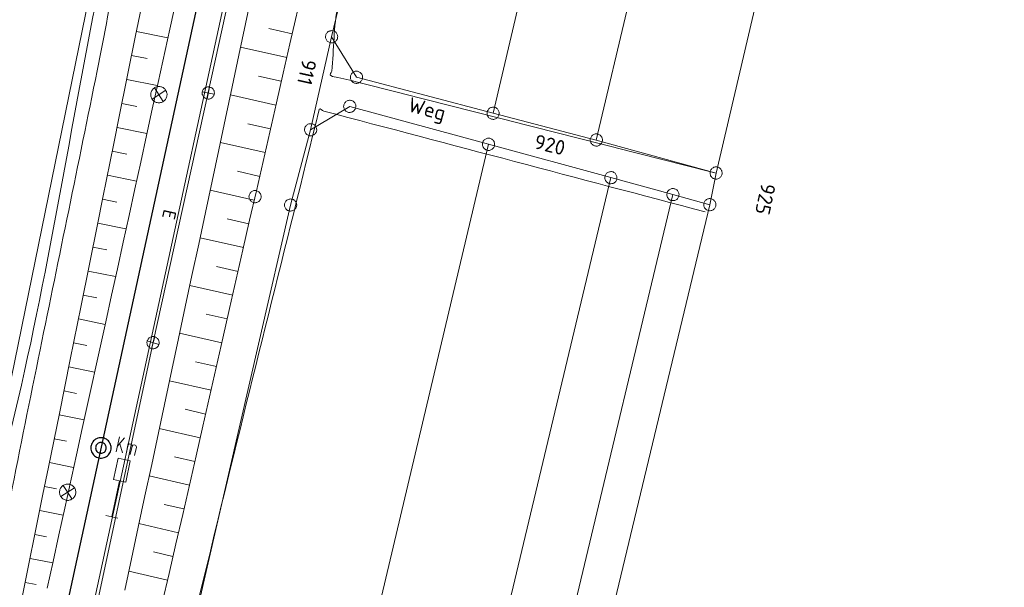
# Model space of a CAD drawing. Header units: metres. Extents: x 3425540 to 3446143, y 5432760 to 5444637.
# Tile 62 of 256: x 3435776 to 3435897, y 5439244 to 5439313. Entities that reach past the tile are written whole.
import ezdxf
from ezdxf.enums import TextEntityAlignment as Align

# ---------------------------------------------------------------- set-up
doc = ezdxf.new("R2010")
doc.units = ezdxf.units.M
for name, color, linetype, lineweight in [('B_Bestand', 9, 'Continuous', 18), ('B_Böschung', 9, 'Continuous', 18), ('B_Flurgrenzen', 9, 'Continuous', 18), ('B_Gleisachse', 9, 'Continuous', 25), ('B_Kilometrierung', 9, 'Continuous', 25), ('Bestand_Neu_Strecke 3433', 9, 'Continuous', 18)]:
    doc.layers.add(name, color=color, linetype=linetype, lineweight=lineweight)
doc.styles.get("Standard").update_dxf_attribs({"font": 'isocpeur.ttf'})

msp = doc.modelspace()

# ---------------------------------------------------------------- linework, layer by layer
at = {"layer": 'B_Bestand'}
for p, q in [((3435806.29, 5439335.79), (3435799.47, 5439304.49)), ((3435794.23, 5439304.77), (3435792.55, 5439303.69)), ((3435792.86, 5439305.07), (3435793.93, 5439303.38)), ((3435798.72, 5439304.57), (3435800.2, 5439304.3)), ((3435799.6, 5439305.17), (3435799.32, 5439303.7)), ((3435799.47, 5439304.49), (3435792.7, 5439273.78)), ((3435792.88, 5439274.44), (3435792.46, 5439273)), ((3435792.7, 5439273.78), (3435785.98, 5439242.57)), ((3435791.95, 5439273.93), (3435793.39, 5439273.51)), ((3435788.13, 5439260.29), (3435788.53, 5439262.13)), ((3435788.27, 5439260.93), (3435789.17, 5439262)), ((3435788.58, 5439261.26), (3435788.93, 5439260.15)), ((3435789.35, 5439260.06), (3435789.62, 5439261.31)), ((3435781.63, 5439256.16), (3435782.7, 5439254.48)), ((3435783, 5439255.86), (3435781.32, 5439254.78)), ((3435786.84, 5439252.48), (3435788.35, 5439252.15))]:
    msp.add_line(p, q, dxfattribs=at)
for points in [[(3435793.17, 5439303.25), (3435793.28, 5439303.23), (3435793.38, 5439303.23), (3435793.49, 5439303.23), (3435793.59, 5439303.25), (3435793.69, 5439303.27), (3435793.79, 5439303.31), (3435793.88, 5439303.36), (3435793.97, 5439303.41), (3435794.05, 5439303.48), (3435794.13, 5439303.55), (3435794.2, 5439303.63), (3435794.25, 5439303.72), (3435794.3, 5439303.81), (3435794.34, 5439303.91), (3435794.37, 5439304.01), (3435794.38, 5439304.11), (3435794.39, 5439304.22), (3435794.39, 5439304.32), (3435794.37, 5439304.43), (3435794.34, 5439304.53), (3435794.31, 5439304.63), (3435794.26, 5439304.72), (3435794.2, 5439304.81), (3435794.14, 5439304.89), (3435794.07, 5439304.96), (3435793.99, 5439305.03), (3435793.9, 5439305.09), (3435793.81, 5439305.14), (3435793.71, 5439305.18), (3435793.61, 5439305.2), (3435793.5, 5439305.22), (3435793.4, 5439305.23), (3435793.29, 5439305.22), (3435793.19, 5439305.21), (3435793.09, 5439305.18), (3435792.99, 5439305.14), (3435792.9, 5439305.1), (3435792.81, 5439305.04), (3435792.73, 5439304.97), (3435792.65, 5439304.9), (3435792.59, 5439304.82), (3435792.53, 5439304.73), (3435792.48, 5439304.64), (3435792.44, 5439304.54), (3435792.41, 5439304.44), (3435792.4, 5439304.34), (3435792.39, 5439304.23), (3435792.4, 5439304.13), (3435792.41, 5439304.03), (3435792.44, 5439303.92), (3435792.47, 5439303.83), (3435792.52, 5439303.73), (3435792.58, 5439303.64), (3435792.64, 5439303.56), (3435792.72, 5439303.49), (3435792.8, 5439303.42), (3435792.88, 5439303.36), (3435792.98, 5439303.32), (3435793.07, 5439303.28), (3435793.17, 5439303.25)], [(3435799.32, 5439303.7), (3435799.4, 5439303.69), (3435799.48, 5439303.69), (3435799.56, 5439303.69), (3435799.64, 5439303.71), (3435799.71, 5439303.73), (3435799.78, 5439303.76), (3435799.85, 5439303.8), (3435799.92, 5439303.84), (3435799.98, 5439303.89), (3435800.03, 5439303.95), (3435800.08, 5439304.01), (3435800.12, 5439304.08), (3435800.15, 5439304.15), (3435800.18, 5439304.22), (3435800.2, 5439304.3), (3435800.21, 5439304.38), (3435800.21, 5439304.46), (3435800.2, 5439304.53), (3435800.19, 5439304.61), (3435800.17, 5439304.69), (3435800.14, 5439304.76), (3435800.1, 5439304.83), (3435800.06, 5439304.89), (3435800.01, 5439304.95), (3435799.95, 5439305.01), (3435799.89, 5439305.05), (3435799.82, 5439305.1), (3435799.75, 5439305.13), (3435799.67, 5439305.16), (3435799.6, 5439305.17), (3435799.52, 5439305.18), (3435799.44, 5439305.19), (3435799.36, 5439305.18), (3435799.29, 5439305.17), (3435799.21, 5439305.14), (3435799.14, 5439305.11), (3435799.07, 5439305.08), (3435799, 5439305.03), (3435798.94, 5439304.98), (3435798.89, 5439304.92), (3435798.84, 5439304.86), (3435798.8, 5439304.79), (3435798.77, 5439304.72), (3435798.74, 5439304.65), (3435798.72, 5439304.57), (3435798.71, 5439304.5), (3435798.71, 5439304.42), (3435798.72, 5439304.34), (3435798.73, 5439304.26), (3435798.75, 5439304.19), (3435798.78, 5439304.11), (3435798.82, 5439304.04), (3435798.87, 5439303.98), (3435798.92, 5439303.92), (3435798.97, 5439303.87), (3435799.04, 5439303.82), (3435799.1, 5439303.78), (3435799.17, 5439303.74), (3435799.25, 5439303.72), (3435799.32, 5439303.7)], [(3435792.46, 5439273), (3435792.54, 5439272.98), (3435792.61, 5439272.97), (3435792.69, 5439272.97), (3435792.77, 5439272.98), (3435792.85, 5439272.99), (3435792.92, 5439273.01), (3435793, 5439273.05), (3435793.06, 5439273.08), (3435793.13, 5439273.13), (3435793.19, 5439273.18), (3435793.24, 5439273.24), (3435793.29, 5439273.3), (3435793.33, 5439273.37), (3435793.36, 5439273.44), (3435793.39, 5439273.51), (3435793.41, 5439273.59), (3435793.42, 5439273.67), (3435793.42, 5439273.74), (3435793.41, 5439273.82), (3435793.4, 5439273.9), (3435793.38, 5439273.97), (3435793.35, 5439274.05), (3435793.31, 5439274.12), (3435793.26, 5439274.18), (3435793.21, 5439274.24), (3435793.15, 5439274.29), (3435793.09, 5439274.34), (3435793.02, 5439274.38), (3435792.95, 5439274.41), (3435792.88, 5439274.44), (3435792.8, 5439274.46), (3435792.73, 5439274.47), (3435792.65, 5439274.47), (3435792.57, 5439274.46), (3435792.49, 5439274.45), (3435792.42, 5439274.43), (3435792.34, 5439274.4), (3435792.28, 5439274.36), (3435792.21, 5439274.31), (3435792.15, 5439274.26), (3435792.1, 5439274.21), (3435792.05, 5439274.14), (3435792.01, 5439274.08), (3435791.98, 5439274), (3435791.95, 5439273.93), (3435791.93, 5439273.85), (3435791.92, 5439273.78), (3435791.92, 5439273.7), (3435791.93, 5439273.62), (3435791.94, 5439273.54), (3435791.96, 5439273.47), (3435791.99, 5439273.39), (3435792.03, 5439273.33), (3435792.08, 5439273.26), (3435792.13, 5439273.2), (3435792.19, 5439273.15), (3435792.25, 5439273.1), (3435792.31, 5439273.06), (3435792.39, 5439273.03), (3435792.46, 5439273)], [(3435789.57, 5439261.08), (3435789.67, 5439261.22), (3435789.8, 5439261.27), (3435789.95, 5439261.23), (3435789.98, 5439261.19), (3435790.08, 5439261.09), (3435790.09, 5439260.97), (3435789.87, 5439259.95)], [(3435790.09, 5439260.97), (3435790.2, 5439261.1), (3435790.33, 5439261.15), (3435790.48, 5439261.12), (3435790.55, 5439261.07), (3435790.61, 5439260.97), (3435790.62, 5439260.85), (3435790.4, 5439259.84)], [(3435787.59, 5439252.31), (3435788.55, 5439256.72), (3435789.3, 5439256.56), (3435789.87, 5439259.2), (3435788.36, 5439259.53), (3435787.79, 5439256.89), (3435788.55, 5439256.72)], [(3435781.94, 5439254.34), (3435782.05, 5439254.33), (3435782.15, 5439254.32), (3435782.26, 5439254.32), (3435782.36, 5439254.34), (3435782.46, 5439254.37), (3435782.56, 5439254.4), (3435782.65, 5439254.45), (3435782.74, 5439254.51), (3435782.82, 5439254.57), (3435782.9, 5439254.64), (3435782.97, 5439254.73), (3435783.02, 5439254.81), (3435783.07, 5439254.91), (3435783.11, 5439255), (3435783.14, 5439255.1), (3435783.15, 5439255.21), (3435783.16, 5439255.31), (3435783.16, 5439255.42), (3435783.14, 5439255.52), (3435783.11, 5439255.62), (3435783.08, 5439255.72), (3435783.03, 5439255.81), (3435782.97, 5439255.9), (3435782.91, 5439255.98), (3435782.84, 5439256.06), (3435782.76, 5439256.12), (3435782.67, 5439256.18), (3435782.58, 5439256.23), (3435782.48, 5439256.27), (3435782.38, 5439256.3), (3435782.27, 5439256.31), (3435782.17, 5439256.32), (3435782.06, 5439256.32), (3435781.96, 5439256.3), (3435781.86, 5439256.27), (3435781.76, 5439256.24), (3435781.67, 5439256.19), (3435781.58, 5439256.13), (3435781.5, 5439256.07), (3435781.42, 5439256), (3435781.36, 5439255.91), (3435781.3, 5439255.83), (3435781.25, 5439255.73), (3435781.21, 5439255.64), (3435781.18, 5439255.54), (3435781.17, 5439255.43), (3435781.16, 5439255.33), (3435781.17, 5439255.22), (3435781.18, 5439255.12), (3435781.21, 5439255.02), (3435781.24, 5439254.92), (3435781.29, 5439254.83), (3435781.35, 5439254.74), (3435781.41, 5439254.66), (3435781.49, 5439254.58), (3435781.57, 5439254.52), (3435781.65, 5439254.46), (3435781.75, 5439254.41), (3435781.84, 5439254.37), (3435781.94, 5439254.34)]]:
    msp.add_lwpolyline(points, dxfattribs=at)
for points, knots in [([(3435772.28, 5439251.59), (3435772.85, 5439253.77), (3435773.41, 5439255.96), (3435773.98, 5439258.15), (3435778.73, 5439276.48), (3435781.66, 5439295.23), (3435785.28, 5439313.81), (3435787.12, 5439323.28), (3435788.81, 5439332.79), (3435790.7, 5439342.25), (3435793.65, 5439357.01), (3435797.37, 5439371.62), (3435800.32, 5439386.39), (3435802.09, 5439395.27), (3435803.77, 5439404.16), (3435805.44, 5439413.06), (3435807.44, 5439423.71), (3435809.29, 5439434.4), (3435811.26, 5439445.06), (3435813.63, 5439457.84), (3435816.96, 5439470.33), (3435819.56, 5439483.18), (3435819.85, 5439484.63), (3435820.19, 5439486.09), (3435820.08, 5439487.55), (3435819.99, 5439488.85), (3435819.85, 5439490.15), (3435819.72, 5439491.45), (3435819.61, 5439492.56), (3435819.5, 5439493.66), (3435819.39, 5439494.77), (3435819.31, 5439495.51), (3435819.4, 5439496.27), (3435819.38, 5439497.02), (3435819.38, 5439497.09), (3435819.4, 5439497.23), (3435819.33, 5439497.24), (3435813.47, 5439497.92), (3435807.6, 5439498.37), (3435801.74, 5439498.93), (3435795.41, 5439499.53), (3435789.09, 5439500.14), (3435782.76, 5439500.74), (3435773.89, 5439501.58), (3435765.02, 5439502.37), (3435756.14, 5439503.08), (3435752.24, 5439503.39), (3435748.34, 5439503.7), (3435744.44, 5439504.01)], [0, 0, 0, 0, 0.020804, 0.020804, 0.020804, 0.19519, 0.19519, 0.19519, 0.284059, 0.284059, 0.284059, 0.422749, 0.422749, 0.422749, 0.506134, 0.506134, 0.506134, 0.605991, 0.605991, 0.605991, 0.725766, 0.725766, 0.725766, 0.739285, 0.739285, 0.739285, 0.751304, 0.751304, 0.751304, 0.761539, 0.761539, 0.761539, 0.768444, 0.768444, 0.768444, 0.769142, 0.769142, 0.769142, 0.823373, 0.823373, 0.823373, 0.881924, 0.881924, 0.881924, 0.963963, 0.963963, 0.963963, 1, 1, 1, 1]), ([(3435827.75, 5439496.14), (3435826.17, 5439496.36), (3435824.59, 5439496.58), (3435823.02, 5439496.81), (3435822.43, 5439496.89), (3435821.83, 5439497.09), (3435821.25, 5439497), (3435821.16, 5439496.99), (3435821.14, 5439496.85), (3435821.14, 5439496.77), (3435821.17, 5439495.97), (3435821.23, 5439495.17), (3435821.32, 5439494.37), (3435821.53, 5439492.67), (3435821.78, 5439490.97), (3435821.98, 5439489.26), (3435822.1, 5439488.24), (3435822.33, 5439487.2), (3435822.16, 5439486.19), (3435821.91, 5439484.7), (3435821.57, 5439483.22), (3435821.26, 5439481.74), (3435818.25, 5439467.66), (3435815.01, 5439453.63), (3435812.18, 5439439.52), (3435810.53, 5439431.24), (3435809.15, 5439422.9), (3435807.56, 5439414.61), (3435804.89, 5439400.65), (3435802.17, 5439386.69), (3435799.35, 5439372.76), (3435796.72, 5439359.73), (3435793.43, 5439346.84), (3435790.81, 5439333.81), (3435789.03, 5439324.95), (3435787.59, 5439316.02), (3435785.79, 5439307.16), (3435783.47, 5439295.71), (3435781.11, 5439284.27), (3435778.77, 5439272.83), (3435777.54, 5439266.79), (3435776.31, 5439260.75), (3435775.12, 5439254.7), (3435774.85, 5439253.34), (3435774.74, 5439251.95), (3435774.7, 5439250.56), (3435774.67, 5439249.51), (3435774.63, 5439248.45), (3435774.6, 5439247.4)], [0, 0, 0, 0, 0.018294, 0.018294, 0.018294, 0.02513, 0.02513, 0.02513, 0.026123, 0.026123, 0.026123, 0.035322, 0.035322, 0.035322, 0.055078, 0.055078, 0.055078, 0.066873, 0.066873, 0.066873, 0.084241, 0.084241, 0.084241, 0.249713, 0.249713, 0.249713, 0.34677, 0.34677, 0.34677, 0.510155, 0.510155, 0.510155, 0.662933, 0.662933, 0.662933, 0.766813, 0.766813, 0.766813, 0.90109, 0.90109, 0.90109, 0.971937, 0.971937, 0.971937, 0.987865, 0.987865, 0.987865, 1, 1, 1, 1]), ([(3435861.94, 5439294.59), (3435846.43, 5439298.52), (3435830.92, 5439302.44), (3435815.42, 5439306.36), (3435815.12, 5439306.44), (3435814.81, 5439306.38), (3435814.53, 5439306.57), (3435814.35, 5439306.68), (3435814.63, 5439306.93), (3435814.65, 5439307.11), (3435814.96, 5439309.82), (3435814.83, 5439312.59), (3435815.46, 5439315.24), (3435815.94, 5439317.27), (3435816.46, 5439319.29), (3435816.95, 5439321.32), (3435819.71, 5439332.93), (3435822.5, 5439344.52), (3435825.22, 5439356.14), (3435829.98, 5439376.49), (3435834.52, 5439396.9), (3435839.08, 5439417.3), (3435842.09, 5439430.77), (3435844.74, 5439444.31), (3435847.7, 5439457.8), (3435849.46, 5439465.81), (3435851.46, 5439473.75), (3435853.64, 5439481.67), (3435854.1, 5439483.33), (3435854.59, 5439484.98), (3435855.17, 5439486.59), (3435855.59, 5439487.75), (3435856.01, 5439488.91), (3435856.43, 5439490.07)], [0, 0, 0, 0, 0.20229, 0.20229, 0.20229, 0.20613, 0.20613, 0.20613, 0.208494, 0.208494, 0.208494, 0.242898, 0.242898, 0.242898, 0.269305, 0.269305, 0.269305, 0.42014, 0.42014, 0.42014, 0.684498, 0.684498, 0.684498, 0.858994, 0.858994, 0.858994, 0.962689, 0.962689, 0.962689, 0.984432, 0.984432, 0.984432, 1, 1, 1, 1]), ([(3435776, 5439140.26), (3435779.27, 5439156.32), (3435782.55, 5439172.38), (3435785.82, 5439188.44), (3435790.16, 5439209.78), (3435795.57, 5439230.89), (3435800.69, 5439252.06), (3435804.74, 5439268.81), (3435808.95, 5439285.52), (3435813.08, 5439302.25), (3435813.1, 5439302.32), (3435813.1, 5439302.39), (3435813.12, 5439302.45), (3435813.21, 5439302.64), (3435813.5, 5439302.27), (3435813.69, 5439302.21), (3435829.34, 5439298.08), (3435844.98, 5439293.94), (3435860.62, 5439289.81)], [0, 0, 0, 0, 0.228077, 0.228077, 0.228077, 0.531192, 0.531192, 0.531192, 0.771024, 0.771024, 0.771024, 0.771966, 0.771966, 0.771966, 0.774822, 0.774822, 0.774822, 1, 1, 1, 1])]:
    msp.add_open_spline(points, degree=3, knots=knots, dxfattribs=at)
at = {"layer": 'B_Böschung'}
for p, q in [((3435790.63, 5439311.99), (3435794.47, 5439311.21)), ((3435809.78, 5439311.71), (3435806.92, 5439312.36)), ((3435809.12, 5439308.79), (3435803.44, 5439310.08)), ((3435790.03, 5439309.04), (3435791.93, 5439308.66)), ((3435789.44, 5439306.09), (3435793.18, 5439305.34)), ((3435808.45, 5439305.87), (3435805.63, 5439306.51)), ((3435807.79, 5439302.94), (3435802.19, 5439304.22)), ((3435788.84, 5439303.15), (3435790.69, 5439302.77)), ((3435788.25, 5439300.2), (3435791.9, 5439299.46)), ((3435807.12, 5439300.02), (3435804.35, 5439300.65)), ((3435806.45, 5439297.1), (3435800.95, 5439298.35)), ((3435787.65, 5439297.26), (3435789.46, 5439296.89)), ((3435787.06, 5439294.31), (3435790.62, 5439293.59)), ((3435805.79, 5439294.17), (3435803.06, 5439294.8)), ((3435805.12, 5439291.25), (3435799.7, 5439292.49)), ((3435786.46, 5439291.37), (3435788.22, 5439291.01)), ((3435804.46, 5439288.33), (3435801.77, 5439288.94)), ((3435785.87, 5439288.42), (3435789.34, 5439287.72)), ((3435803.8, 5439285.41), (3435798.45, 5439286.62)), ((3435785.27, 5439285.47), (3435786.98, 5439285.13)), ((3435803.13, 5439282.48), (3435800.48, 5439283.09)), ((3435784.67, 5439282.53), (3435788.05, 5439281.85)), ((3435802.47, 5439279.56), (3435797.2, 5439280.76)), ((3435784.08, 5439279.58), (3435785.75, 5439279.25)), ((3435801.8, 5439276.64), (3435799.19, 5439277.23)), ((3435783.48, 5439276.64), (3435786.77, 5439275.97)), ((3435801.14, 5439273.71), (3435795.94, 5439274.89)), ((3435782.89, 5439273.69), (3435784.51, 5439273.36)), ((3435782.29, 5439270.75), (3435785.48, 5439270.1)), ((3435800.47, 5439270.79), (3435797.9, 5439271.38)), ((3435799.81, 5439267.87), (3435794.69, 5439269.03)), ((3435781.7, 5439267.8), (3435783.27, 5439267.48)), ((3435781.1, 5439264.85), (3435784.19, 5439264.23)), ((3435799.14, 5439264.94), (3435796.61, 5439265.52)), ((3435798.48, 5439262.02), (3435793.44, 5439263.17)), ((3435780.51, 5439261.91), (3435782.03, 5439261.6)), ((3435779.91, 5439258.96), (3435782.9, 5439258.36)), ((3435797.82, 5439259.1), (3435795.32, 5439259.67)), ((3435797.15, 5439256.18), (3435792.19, 5439257.32)), ((3435779.32, 5439256.02), (3435780.79, 5439255.72)), ((3435796.47, 5439253.26), (3435794.02, 5439253.83)), ((3435778.72, 5439253.07), (3435781.61, 5439252.49)), ((3435795.79, 5439250.34), (3435790.94, 5439251.46)), ((3435778.13, 5439250.13), (3435779.54, 5439249.84)), ((3435795.11, 5439247.42), (3435792.71, 5439247.98)), ((3435777.53, 5439247.18), (3435780.32, 5439246.62)), ((3435794.43, 5439244.5), (3435789.69, 5439245.61)), ((3435776.93, 5439244.23), (3435778.3, 5439243.96))]:
    msp.add_line(p, q, dxfattribs=at)
for points in [[(3435779.64, 5439243.54), (3435780.36, 5439246.82), (3435781.08, 5439250.09), (3435781.8, 5439253.36), (3435783.24, 5439259.91), (3435783.96, 5439263.18), (3435786.84, 5439276.27), (3435787.56, 5439279.55), (3435788.28, 5439282.82), (3435789, 5439286.09), (3435789.72, 5439289.37), (3435790.43, 5439292.64), (3435791.15, 5439295.91), (3435791.87, 5439299.19), (3435792.58, 5439302.46), (3435793.3, 5439305.74), (3435794.73, 5439312.28), (3435796.16, 5439318.83)], [(3435804.86, 5439316.82), (3435804.04, 5439312.95), (3435803.23, 5439309.07), (3435802.41, 5439305.2), (3435801.59, 5439301.33), (3435800.76, 5439297.46), (3435799.94, 5439293.59), (3435799.11, 5439289.72), (3435798.29, 5439285.85), (3435797.46, 5439281.98), (3435796.63, 5439278.11), (3435795.8, 5439274.24), (3435794.98, 5439270.37), (3435793.32, 5439262.63), (3435792.5, 5439258.75), (3435791.67, 5439254.88), (3435790.84, 5439251.01), (3435790.01, 5439247.14), (3435789.19, 5439243.27)], [(3435811.16, 5439317.72), (3435809.51, 5439310.48), (3435808.69, 5439306.86), (3435807.87, 5439303.24), (3435807.04, 5439299.62), (3435806.21, 5439296), (3435805.38, 5439292.38), (3435804.55, 5439288.77), (3435803.72, 5439285.15), (3435802.9, 5439281.53), (3435802.08, 5439277.91), (3435801.26, 5439274.29), (3435800.44, 5439270.67), (3435799.62, 5439267.05), (3435798.8, 5439263.43), (3435797.98, 5439259.81), (3435797.15, 5439256.19), (3435796.32, 5439252.57), (3435795.49, 5439248.96), (3435794.65, 5439245.34), (3435793.8, 5439241.73)], [(3435776.44, 5439241.79), (3435779.12, 5439255.07), (3435779.79, 5439258.39), (3435781.14, 5439265.02), (3435781.81, 5439268.34), (3435782.48, 5439271.66), (3435783.82, 5439278.3), (3435785.83, 5439288.26), (3435786.5, 5439291.58), (3435787.85, 5439298.22), (3435788.52, 5439301.54), (3435790.53, 5439311.49), (3435791.2, 5439314.81)]]:
    msp.add_lwpolyline(points, dxfattribs=at)
at = {"layer": 'B_Flurgrenzen'}
for p, q in [((3435877.38, 5439484.43), (3435834.51, 5439301.94)), ((3435847.21, 5439298.65), (3435890.45, 5439481.38)), ((3435904.95, 5439477.59), (3435861.94, 5439294.59)), ((3435772.24, 5439254.84), (3435795.29, 5439367.58)), ((3435814.64, 5439311.36), (3435825.22, 5439356.14)), ((3435814.64, 5439311.36), (3435812.06, 5439299.92)), ((3435817.7, 5439306.37), (3435814.64, 5439311.36)), ((3435834.51, 5439301.94), (3435817.7, 5439306.37)), ((3435812.06, 5439299.92), (3435816.87, 5439302.79)), ((3435816.87, 5439302.79), (3435833.95, 5439298.13)), ((3435847.21, 5439298.65), (3435834.51, 5439301.94)), ((3435812.06, 5439299.92), (3435809.59, 5439290.65)), ((3435861.94, 5439294.59), (3435847.21, 5439298.65)), ((3435795.49, 5439135.96), (3435833.95, 5439298.13)), ((3435833.95, 5439298.13), (3435849, 5439294.02)), ((3435810.4, 5439132.66), (3435849, 5439294.02)), ((3435849, 5439294.02), (3435856.64, 5439291.93)), ((3435861.17, 5439290.69), (3435861.94, 5439294.59)), ((3435856.64, 5439291.93), (3435818.14, 5439130.95)), ((3435856.64, 5439291.93), (3435861.17, 5439290.69)), ((3435809.59, 5439290.65), (3435790.06, 5439205.85)), ((3435822.56, 5439129.97), (3435861.17, 5439290.69))]:
    msp.add_line(p, q, dxfattribs=at)
for points in [[(3435814.58, 5439312.1), (3435814.48, 5439312.09), (3435814.4, 5439312.06), (3435814.3, 5439312.03), (3435814.22, 5439311.98), (3435814.15, 5439311.92), (3435814.08, 5439311.85), (3435814.02, 5439311.78), (3435813.98, 5439311.7), (3435813.94, 5439311.61), (3435813.91, 5439311.52), (3435813.9, 5439311.43), (3435813.9, 5439311.34), (3435813.9, 5439311.24), (3435813.92, 5439311.15), (3435813.96, 5439311.07), (3435813.99, 5439310.98), (3435814.05, 5439310.9), (3435814.11, 5439310.83), (3435814.18, 5439310.77), (3435814.26, 5439310.72), (3435814.34, 5439310.67), (3435814.43, 5439310.64), (3435814.52, 5439310.62), (3435814.61, 5439310.61), (3435814.71, 5439310.61), (3435814.8, 5439310.62), (3435814.89, 5439310.65), (3435814.98, 5439310.69), (3435815.06, 5439310.73), (3435815.13, 5439310.79), (3435815.2, 5439310.86), (3435815.26, 5439310.93), (3435815.31, 5439311.01), (3435815.35, 5439311.1), (3435815.37, 5439311.19), (3435815.38, 5439311.28), (3435815.39, 5439311.37), (3435815.38, 5439311.47), (3435815.36, 5439311.56), (3435815.33, 5439311.65), (3435815.29, 5439311.73), (3435815.24, 5439311.81), (3435815.18, 5439311.88), (3435815.11, 5439311.94), (3435815.02, 5439311.99), (3435814.94, 5439312.04), (3435814.86, 5439312.07), (3435814.76, 5439312.1), (3435814.67, 5439312.11), (3435814.58, 5439312.1)], [(3435816.95, 5439306.45), (3435816.95, 5439306.36), (3435816.95, 5439306.27), (3435816.97, 5439306.17), (3435817, 5439306.08), (3435817.05, 5439306), (3435817.1, 5439305.92), (3435817.16, 5439305.84), (3435817.23, 5439305.78), (3435817.3, 5439305.73), (3435817.39, 5439305.69), (3435817.47, 5439305.65), (3435817.57, 5439305.63), (3435817.66, 5439305.62), (3435817.75, 5439305.62), (3435817.85, 5439305.64), (3435817.94, 5439305.66), (3435818.02, 5439305.69), (3435818.11, 5439305.74), (3435818.18, 5439305.8), (3435818.25, 5439305.87), (3435818.31, 5439305.94), (3435818.36, 5439306.01), (3435818.4, 5439306.1), (3435818.42, 5439306.19), (3435818.44, 5439306.28), (3435818.45, 5439306.38), (3435818.44, 5439306.47), (3435818.42, 5439306.56), (3435818.39, 5439306.65), (3435818.34, 5439306.73), (3435818.29, 5439306.82), (3435818.24, 5439306.89), (3435818.17, 5439306.95), (3435818.09, 5439307.01), (3435818, 5439307.05), (3435817.92, 5439307.08), (3435817.83, 5439307.1), (3435817.73, 5439307.11), (3435817.64, 5439307.11), (3435817.55, 5439307.1), (3435817.45, 5439307.08), (3435817.37, 5439307.04), (3435817.28, 5439307), (3435817.21, 5439306.94), (3435817.15, 5439306.87), (3435817.08, 5439306.8), (3435817.03, 5439306.72), (3435816.99, 5439306.63), (3435816.97, 5439306.54), (3435816.95, 5439306.45)], [(3435817.19, 5439303.47), (3435817.1, 5439303.5), (3435817.02, 5439303.52), (3435816.92, 5439303.54), (3435816.83, 5439303.54), (3435816.73, 5439303.52), (3435816.64, 5439303.5), (3435816.55, 5439303.47), (3435816.47, 5439303.42), (3435816.39, 5439303.37), (3435816.33, 5439303.3), (3435816.27, 5439303.23), (3435816.22, 5439303.15), (3435816.18, 5439303.07), (3435816.15, 5439302.97), (3435816.13, 5439302.88), (3435816.12, 5439302.79), (3435816.13, 5439302.7), (3435816.14, 5439302.61), (3435816.17, 5439302.52), (3435816.22, 5439302.43), (3435816.26, 5439302.35), (3435816.32, 5439302.28), (3435816.39, 5439302.21), (3435816.47, 5439302.16), (3435816.55, 5439302.11), (3435816.64, 5439302.08), (3435816.72, 5439302.05), (3435816.82, 5439302.04), (3435816.91, 5439302.04), (3435817.01, 5439302.06), (3435817.1, 5439302.08), (3435817.19, 5439302.11), (3435817.27, 5439302.15), (3435817.35, 5439302.21), (3435817.41, 5439302.28), (3435817.47, 5439302.35), (3435817.52, 5439302.43), (3435817.56, 5439302.51), (3435817.59, 5439302.6), (3435817.61, 5439302.69), (3435817.62, 5439302.79), (3435817.61, 5439302.88), (3435817.6, 5439302.97), (3435817.57, 5439303.06), (3435817.52, 5439303.15), (3435817.48, 5439303.23), (3435817.42, 5439303.3), (3435817.35, 5439303.37), (3435817.28, 5439303.42), (3435817.19, 5439303.47)], [(3435834.24, 5439302.64), (3435834.16, 5439302.6), (3435834.08, 5439302.55), (3435834, 5439302.49), (3435833.94, 5439302.42), (3435833.89, 5439302.34), (3435833.84, 5439302.26), (3435833.8, 5439302.17), (3435833.78, 5439302.08), (3435833.77, 5439301.99), (3435833.77, 5439301.89), (3435833.78, 5439301.8), (3435833.8, 5439301.71), (3435833.84, 5439301.62), (3435833.88, 5439301.54), (3435833.94, 5439301.47), (3435834, 5439301.39), (3435834.07, 5439301.33), (3435834.15, 5439301.28), (3435834.23, 5439301.24), (3435834.33, 5439301.22), (3435834.42, 5439301.2), (3435834.51, 5439301.19), (3435834.61, 5439301.19), (3435834.7, 5439301.21), (3435834.79, 5439301.24), (3435834.87, 5439301.28), (3435834.95, 5439301.33), (3435835.03, 5439301.39), (3435835.09, 5439301.46), (3435835.14, 5439301.54), (3435835.19, 5439301.62), (3435835.23, 5439301.7), (3435835.25, 5439301.79), (3435835.26, 5439301.89), (3435835.26, 5439301.98), (3435835.25, 5439302.07), (3435835.22, 5439302.16), (3435835.19, 5439302.25), (3435835.14, 5439302.34), (3435835.09, 5439302.41), (3435835.03, 5439302.48), (3435834.96, 5439302.54), (3435834.88, 5439302.59), (3435834.8, 5439302.63), (3435834.7, 5439302.66), (3435834.61, 5439302.68), (3435834.52, 5439302.69), (3435834.42, 5439302.68), (3435834.33, 5439302.66), (3435834.24, 5439302.64)], [(3435812.79, 5439299.74), (3435812.81, 5439299.83), (3435812.81, 5439299.92), (3435812.8, 5439300.02), (3435812.78, 5439300.11), (3435812.75, 5439300.2), (3435812.71, 5439300.29), (3435812.66, 5439300.37), (3435812.6, 5439300.44), (3435812.53, 5439300.5), (3435812.45, 5439300.55), (3435812.37, 5439300.6), (3435812.28, 5439300.63), (3435812.19, 5439300.65), (3435812.1, 5439300.66), (3435812, 5439300.66), (3435811.91, 5439300.65), (3435811.82, 5439300.62), (3435811.73, 5439300.59), (3435811.65, 5439300.54), (3435811.58, 5439300.48), (3435811.51, 5439300.42), (3435811.45, 5439300.35), (3435811.4, 5439300.26), (3435811.36, 5439300.18), (3435811.33, 5439300.09), (3435811.32, 5439300), (3435811.31, 5439299.91), (3435811.32, 5439299.81), (3435811.34, 5439299.72), (3435811.37, 5439299.63), (3435811.41, 5439299.54), (3435811.46, 5439299.47), (3435811.52, 5439299.4), (3435811.59, 5439299.33), (3435811.67, 5439299.28), (3435811.75, 5439299.24), (3435811.84, 5439299.2), (3435811.93, 5439299.18), (3435812.03, 5439299.17), (3435812.12, 5439299.17), (3435812.21, 5439299.18), (3435812.3, 5439299.21), (3435812.39, 5439299.24), (3435812.47, 5439299.29), (3435812.55, 5439299.35), (3435812.62, 5439299.41), (3435812.67, 5439299.48), (3435812.73, 5439299.57), (3435812.76, 5439299.65), (3435812.79, 5439299.74)], [(3435833.32, 5439297.71), (3435833.38, 5439297.63), (3435833.44, 5439297.57), (3435833.52, 5439297.51), (3435833.6, 5439297.46), (3435833.69, 5439297.43), (3435833.78, 5439297.4), (3435833.87, 5439297.38), (3435833.96, 5439297.38), (3435834.06, 5439297.38), (3435834.15, 5439297.41), (3435834.24, 5439297.44), (3435834.32, 5439297.48), (3435834.4, 5439297.53), (3435834.47, 5439297.6), (3435834.53, 5439297.66), (3435834.59, 5439297.74), (3435834.63, 5439297.82), (3435834.67, 5439297.91), (3435834.68, 5439298), (3435834.69, 5439298.1), (3435834.69, 5439298.19), (3435834.68, 5439298.28), (3435834.65, 5439298.38), (3435834.62, 5439298.46), (3435834.57, 5439298.54), (3435834.51, 5439298.62), (3435834.45, 5439298.68), (3435834.37, 5439298.74), (3435834.29, 5439298.79), (3435834.2, 5439298.82), (3435834.11, 5439298.86), (3435834.02, 5439298.87), (3435833.93, 5439298.87), (3435833.83, 5439298.87), (3435833.74, 5439298.84), (3435833.66, 5439298.81), (3435833.57, 5439298.77), (3435833.49, 5439298.72), (3435833.42, 5439298.66), (3435833.36, 5439298.59), (3435833.3, 5439298.51), (3435833.26, 5439298.43), (3435833.23, 5439298.34), (3435833.21, 5439298.25), (3435833.2, 5439298.16), (3435833.2, 5439298.06), (3435833.21, 5439297.97), (3435833.24, 5439297.88), (3435833.28, 5439297.79), (3435833.32, 5439297.71)], [(3435847.82, 5439299.09), (3435847.76, 5439299.16), (3435847.69, 5439299.23), (3435847.61, 5439299.28), (3435847.53, 5439299.33), (3435847.44, 5439299.36), (3435847.35, 5439299.39), (3435847.26, 5439299.4), (3435847.17, 5439299.4), (3435847.07, 5439299.39), (3435846.98, 5439299.36), (3435846.9, 5439299.33), (3435846.81, 5439299.28), (3435846.74, 5439299.23), (3435846.67, 5439299.16), (3435846.61, 5439299.09), (3435846.56, 5439299.02), (3435846.52, 5439298.93), (3435846.48, 5439298.84), (3435846.47, 5439298.75), (3435846.47, 5439298.65), (3435846.47, 5439298.56), (3435846.48, 5439298.47), (3435846.52, 5439298.37), (3435846.55, 5439298.29), (3435846.6, 5439298.21), (3435846.66, 5439298.14), (3435846.73, 5439298.08), (3435846.81, 5439298.02), (3435846.89, 5439297.98), (3435846.98, 5439297.94), (3435847.07, 5439297.92), (3435847.16, 5439297.9), (3435847.26, 5439297.9), (3435847.35, 5439297.91), (3435847.44, 5439297.94), (3435847.53, 5439297.97), (3435847.61, 5439298.02), (3435847.69, 5439298.08), (3435847.76, 5439298.14), (3435847.81, 5439298.21), (3435847.87, 5439298.29), (3435847.91, 5439298.37), (3435847.94, 5439298.46), (3435847.95, 5439298.55), (3435847.96, 5439298.65), (3435847.95, 5439298.74), (3435847.94, 5439298.83), (3435847.91, 5439298.93), (3435847.87, 5439299.01), (3435847.82, 5439299.09)], [(3435861.74, 5439295.32), (3435861.65, 5439295.29), (3435861.57, 5439295.24), (3435861.49, 5439295.19), (3435861.42, 5439295.13), (3435861.36, 5439295.06), (3435861.3, 5439294.98), (3435861.26, 5439294.9), (3435861.23, 5439294.81), (3435861.2, 5439294.72), (3435861.2, 5439294.63), (3435861.2, 5439294.54), (3435861.21, 5439294.44), (3435861.24, 5439294.35), (3435861.27, 5439294.26), (3435861.32, 5439294.18), (3435861.37, 5439294.11), (3435861.44, 5439294.04), (3435861.51, 5439293.98), (3435861.59, 5439293.93), (3435861.68, 5439293.9), (3435861.77, 5439293.87), (3435861.86, 5439293.85), (3435861.96, 5439293.84), (3435862.05, 5439293.85), (3435862.14, 5439293.87), (3435862.23, 5439293.9), (3435862.31, 5439293.94), (3435862.39, 5439293.99), (3435862.46, 5439294.06), (3435862.52, 5439294.13), (3435862.58, 5439294.21), (3435862.63, 5439294.29), (3435862.66, 5439294.37), (3435862.68, 5439294.47), (3435862.69, 5439294.56), (3435862.69, 5439294.65), (3435862.67, 5439294.74), (3435862.65, 5439294.84), (3435862.61, 5439294.92), (3435862.56, 5439295), (3435862.51, 5439295.08), (3435862.44, 5439295.15), (3435862.37, 5439295.21), (3435862.29, 5439295.25), (3435862.2, 5439295.29), (3435862.12, 5439295.32), (3435862.02, 5439295.34), (3435861.93, 5439295.34), (3435861.84, 5439295.34), (3435861.74, 5439295.32)], [(3435848.48, 5439294.56), (3435848.42, 5439294.49), (3435848.37, 5439294.42), (3435848.32, 5439294.33), (3435848.29, 5439294.24), (3435848.27, 5439294.15), (3435848.26, 5439294.05), (3435848.25, 5439293.96), (3435848.27, 5439293.87), (3435848.29, 5439293.78), (3435848.33, 5439293.69), (3435848.38, 5439293.61), (3435848.43, 5439293.54), (3435848.5, 5439293.47), (3435848.57, 5439293.41), (3435848.65, 5439293.36), (3435848.73, 5439293.32), (3435848.82, 5439293.29), (3435848.92, 5439293.27), (3435849.01, 5439293.27), (3435849.1, 5439293.28), (3435849.2, 5439293.29), (3435849.28, 5439293.32), (3435849.37, 5439293.36), (3435849.45, 5439293.41), (3435849.52, 5439293.47), (3435849.59, 5439293.54), (3435849.64, 5439293.62), (3435849.69, 5439293.7), (3435849.72, 5439293.79), (3435849.74, 5439293.88), (3435849.75, 5439293.98), (3435849.75, 5439294.07), (3435849.74, 5439294.16), (3435849.71, 5439294.26), (3435849.67, 5439294.34), (3435849.63, 5439294.42), (3435849.57, 5439294.5), (3435849.51, 5439294.56), (3435849.43, 5439294.62), (3435849.36, 5439294.67), (3435849.27, 5439294.72), (3435849.18, 5439294.74), (3435849.09, 5439294.76), (3435849, 5439294.76), (3435848.9, 5439294.75), (3435848.81, 5439294.74), (3435848.72, 5439294.71), (3435848.63, 5439294.67), (3435848.56, 5439294.62), (3435848.48, 5439294.56)], [(3435857.38, 5439291.83), (3435857.39, 5439291.93), (3435857.38, 5439292.02), (3435857.37, 5439292.11), (3435857.34, 5439292.2), (3435857.29, 5439292.28), (3435857.24, 5439292.37), (3435857.19, 5439292.44), (3435857.12, 5439292.51), (3435857.04, 5439292.56), (3435856.96, 5439292.6), (3435856.88, 5439292.64), (3435856.78, 5439292.66), (3435856.69, 5439292.68), (3435856.6, 5439292.68), (3435856.5, 5439292.67), (3435856.41, 5439292.65), (3435856.32, 5439292.61), (3435856.24, 5439292.57), (3435856.17, 5439292.52), (3435856.1, 5439292.45), (3435856.04, 5439292.38), (3435855.98, 5439292.3), (3435855.94, 5439292.21), (3435855.91, 5439292.13), (3435855.89, 5439292.03), (3435855.89, 5439291.94), (3435855.89, 5439291.85), (3435855.91, 5439291.75), (3435855.94, 5439291.66), (3435855.98, 5439291.58), (3435856.03, 5439291.5), (3435856.09, 5439291.42), (3435856.15, 5439291.36), (3435856.23, 5439291.3), (3435856.31, 5439291.26), (3435856.4, 5439291.23), (3435856.49, 5439291.2), (3435856.58, 5439291.19), (3435856.68, 5439291.19), (3435856.77, 5439291.2), (3435856.86, 5439291.22), (3435856.95, 5439291.25), (3435857.03, 5439291.3), (3435857.11, 5439291.35), (3435857.18, 5439291.42), (3435857.24, 5439291.49), (3435857.29, 5439291.56), (3435857.33, 5439291.65), (3435857.36, 5439291.74), (3435857.38, 5439291.83)], [(3435805.97, 5439291.68), (3435805.96, 5439291.78), (3435805.95, 5439291.87), (3435805.92, 5439291.96), (3435805.88, 5439292.04), (3435805.82, 5439292.12), (3435805.76, 5439292.2), (3435805.7, 5439292.26), (3435805.62, 5439292.32), (3435805.54, 5439292.36), (3435805.45, 5439292.39), (3435805.36, 5439292.42), (3435805.27, 5439292.43), (3435805.17, 5439292.43), (3435805.08, 5439292.42), (3435804.99, 5439292.39), (3435804.9, 5439292.36), (3435804.82, 5439292.32), (3435804.74, 5439292.26), (3435804.68, 5439292.2), (3435804.62, 5439292.12), (3435804.56, 5439292.04), (3435804.52, 5439291.96), (3435804.49, 5439291.87), (3435804.48, 5439291.78), (3435804.47, 5439291.68), (3435804.48, 5439291.59), (3435804.49, 5439291.5), (3435804.52, 5439291.41), (3435804.56, 5439291.32), (3435804.62, 5439291.25), (3435804.68, 5439291.17), (3435804.74, 5439291.1), (3435804.82, 5439291.05), (3435804.9, 5439291), (3435804.99, 5439290.97), (3435805.08, 5439290.95), (3435805.17, 5439290.94), (3435805.27, 5439290.94), (3435805.36, 5439290.95), (3435805.45, 5439290.97), (3435805.54, 5439291), (3435805.62, 5439291.05), (3435805.7, 5439291.1), (3435805.76, 5439291.17), (3435805.82, 5439291.25), (3435805.88, 5439291.32), (3435805.92, 5439291.41), (3435805.95, 5439291.5), (3435805.96, 5439291.59), (3435805.97, 5439291.68)], [(3435808.85, 5439290.51), (3435808.88, 5439290.42), (3435808.91, 5439290.33), (3435808.96, 5439290.25), (3435809.02, 5439290.17), (3435809.09, 5439290.11), (3435809.16, 5439290.04), (3435809.23, 5439289.99), (3435809.32, 5439289.96), (3435809.41, 5439289.93), (3435809.5, 5439289.91), (3435809.59, 5439289.91), (3435809.69, 5439289.92), (3435809.78, 5439289.93), (3435809.87, 5439289.96), (3435809.96, 5439290), (3435810.04, 5439290.05), (3435810.11, 5439290.11), (3435810.17, 5439290.18), (3435810.22, 5439290.26), (3435810.27, 5439290.34), (3435810.3, 5439290.43), (3435810.33, 5439290.52), (3435810.34, 5439290.62), (3435810.34, 5439290.71), (3435810.33, 5439290.8), (3435810.3, 5439290.89), (3435810.27, 5439290.98), (3435810.22, 5439291.06), (3435810.16, 5439291.14), (3435810.1, 5439291.2), (3435810.02, 5439291.26), (3435809.95, 5439291.32), (3435809.86, 5439291.35), (3435809.77, 5439291.38), (3435809.68, 5439291.39), (3435809.59, 5439291.4), (3435809.49, 5439291.39), (3435809.4, 5439291.37), (3435809.31, 5439291.34), (3435809.23, 5439291.3), (3435809.14, 5439291.26), (3435809.07, 5439291.19), (3435809.01, 5439291.13), (3435808.96, 5439291.05), (3435808.91, 5439290.96), (3435808.88, 5439290.88), (3435808.85, 5439290.79), (3435808.84, 5439290.69), (3435808.84, 5439290.6), (3435808.85, 5439290.51)], [(3435861.79, 5439290.26), (3435861.84, 5439290.34), (3435861.87, 5439290.43), (3435861.9, 5439290.52), (3435861.92, 5439290.61), (3435861.92, 5439290.71), (3435861.91, 5439290.8), (3435861.9, 5439290.89), (3435861.86, 5439290.98), (3435861.82, 5439291.07), (3435861.77, 5439291.14), (3435861.71, 5439291.21), (3435861.64, 5439291.28), (3435861.56, 5439291.33), (3435861.48, 5439291.37), (3435861.39, 5439291.41), (3435861.3, 5439291.43), (3435861.21, 5439291.44), (3435861.11, 5439291.44), (3435861.02, 5439291.43), (3435860.93, 5439291.4), (3435860.84, 5439291.37), (3435860.76, 5439291.32), (3435860.68, 5439291.26), (3435860.62, 5439291.2), (3435860.56, 5439291.13), (3435860.51, 5439291.04), (3435860.47, 5439290.96), (3435860.44, 5439290.87), (3435860.43, 5439290.78), (3435860.43, 5439290.68), (3435860.43, 5439290.59), (3435860.45, 5439290.5), (3435860.48, 5439290.41), (3435860.52, 5439290.32), (3435860.58, 5439290.25), (3435860.64, 5439290.18), (3435860.71, 5439290.11), (3435860.78, 5439290.06), (3435860.87, 5439290.01), (3435860.95, 5439289.98), (3435861.04, 5439289.96), (3435861.14, 5439289.95), (3435861.23, 5439289.95), (3435861.32, 5439289.96), (3435861.41, 5439289.99), (3435861.5, 5439290.02), (3435861.58, 5439290.07), (3435861.66, 5439290.13), (3435861.73, 5439290.19), (3435861.79, 5439290.26)]]:
    msp.add_lwpolyline(points, dxfattribs=at)
at = {"layer": 'B_Gleisachse'}
msp.add_line((3435830.86, 5439466.05), (3435760.8, 5439143.62), dxfattribs=at)
at = {"layer": 'B_Kilometrierung'}
for points in [[(3435787.51, 5439260.77), (3435787.5, 5439260.93), (3435787.47, 5439261.09), (3435787.42, 5439261.24), (3435787.35, 5439261.37), (3435787.27, 5439261.51), (3435787.17, 5439261.63), (3435787.05, 5439261.74), (3435786.93, 5439261.83), (3435786.79, 5439261.9), (3435786.64, 5439261.96), (3435786.49, 5439262), (3435786.34, 5439262.02), (3435786.18, 5439262.02), (3435786.02, 5439262), (3435785.87, 5439261.96), (3435785.73, 5439261.9), (3435785.59, 5439261.83), (3435785.46, 5439261.74), (3435785.34, 5439261.63), (3435785.24, 5439261.51), (3435785.16, 5439261.37), (3435785.1, 5439261.24), (3435785.05, 5439261.09), (3435785.02, 5439260.93), (3435785.01, 5439260.77), (3435785.02, 5439260.62), (3435785.05, 5439260.46), (3435785.1, 5439260.31), (3435785.16, 5439260.17), (3435785.24, 5439260.03), (3435785.34, 5439259.92), (3435785.46, 5439259.81), (3435785.59, 5439259.72), (3435785.73, 5439259.64), (3435785.87, 5439259.58), (3435786.02, 5439259.54), (3435786.18, 5439259.52), (3435786.34, 5439259.52), (3435786.49, 5439259.54), (3435786.64, 5439259.58), (3435786.79, 5439259.64), (3435786.93, 5439259.72), (3435787.05, 5439259.81), (3435787.17, 5439259.92), (3435787.27, 5439260.03), (3435787.35, 5439260.17), (3435787.42, 5439260.31), (3435787.47, 5439260.46), (3435787.5, 5439260.62), (3435787.51, 5439260.77)], [(3435786.92, 5439260.77), (3435786.91, 5439260.89), (3435786.88, 5439261), (3435786.83, 5439261.1), (3435786.76, 5439261.2), (3435786.68, 5439261.27), (3435786.59, 5439261.34), (3435786.48, 5439261.39), (3435786.38, 5439261.42), (3435786.26, 5439261.43), (3435786.14, 5439261.42), (3435786.03, 5439261.39), (3435785.93, 5439261.34), (3435785.83, 5439261.27), (3435785.76, 5439261.2), (3435785.69, 5439261.11), (3435785.64, 5439261), (3435785.61, 5439260.89), (3435785.6, 5439260.77), (3435785.61, 5439260.65), (3435785.64, 5439260.55), (3435785.69, 5439260.45), (3435785.76, 5439260.35), (3435785.83, 5439260.27), (3435785.92, 5439260.2), (3435786.03, 5439260.15), (3435786.14, 5439260.12), (3435786.26, 5439260.11), (3435786.38, 5439260.12), (3435786.48, 5439260.15), (3435786.58, 5439260.2), (3435786.68, 5439260.27), (3435786.76, 5439260.35), (3435786.83, 5439260.44), (3435786.88, 5439260.55), (3435786.91, 5439260.65), (3435786.92, 5439260.77)]]:
    msp.add_lwpolyline(points, dxfattribs=at)
at = {"layer": 'Bestand_Neu_Strecke 3433'}
msp.add_line((3435867.97, 5439622.02), (3435780.11, 5439217.39), dxfattribs=at)

# ---------------------------------------------------------------- texts
at = {"layer": 'B_Bestand'}
msp.add_text('Weg', height=1.8, rotation=345.0984, dxfattribs=at).set_placement((3435823.92, 5439302.2))
msp.add_text('E', height=1.6, rotation=257.5409, dxfattribs=at).set_placement((3435793.88, 5439289.65), align=Align.CENTER)
at = {"layer": 'B_Flurgrenzen'}
for s, rotation, p in [('911', 257.535, (3435811.6, 5439306.99)), ('920', 346.2205, (3435841.49, 5439298.06)), ('925', 257.535, (3435868.01, 5439291.38))]:
    msp.add_text(s, height=1.8, rotation=rotation, dxfattribs=at).set_placement(p, align=Align.MIDDLE)

doc.saveas('drawing.dxf')
